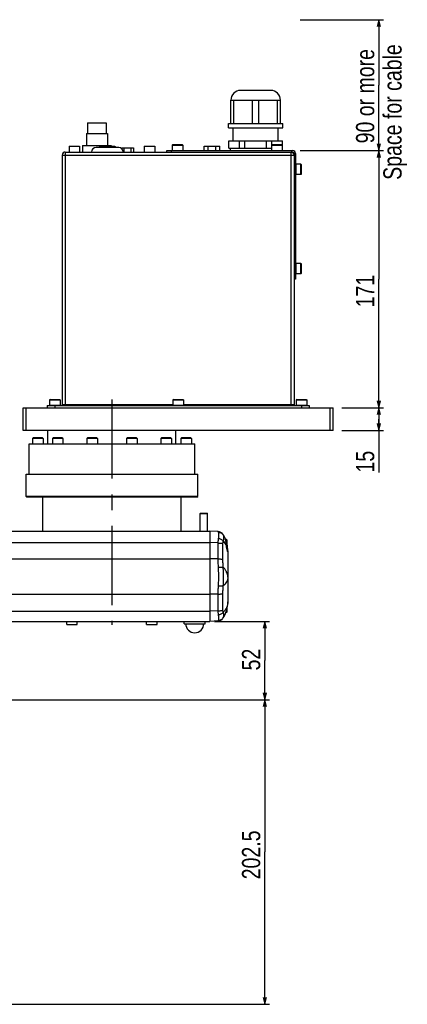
# Model space of a CAD drawing. Extents: x 0 to 2548, y 0 to 1800.
# Tile 15 of 29: x 1018 to 1276, y 664 to 1319. Entities that reach past the tile are written whole.
import ezdxf

# ---------------------------------------------------------------- set-up
doc = ezdxf.new("R2010")
doc.units = 0
doc.header["$LTSCALE"] = 140.166667
doc.linetypes.add('CENTER', pattern=[0.6, 0.375, -0.075, 0.075, -0.075])
doc.layers.add('95_ALL_DIM', color=7, linetype='Continuous')
doc.layers.add('DEFAULT_1', color=7, linetype='CENTER')
doc.styles.get("Standard").update_dxf_attribs({"font": 'txt', "width": 0.8})
doc.dimstyles.new('DIMSTYLE_1', dxfattribs={"dimtxt": 12.121212, "dimasz": 4.545455, "dimexe": 0.18, "dimexo": 0.0625, "dimgap": 0.09, "dimtad": 1, "dimdec": 3, "dimdsep": 46, "dimtxsty": 'Standard', "dimblk": 'OPEN', "dimblk1": 'OPEN', "dimblk2": 'OPEN', "dimcen": 0.09, "dimadec": 0, "dimazin": 0, "dimtp": 0.2, "dimtm": 0.2, "dimtfac": 1, "dimtdec": 3, "dimtofl": 0, "dimtmove": 0, "dimatfit": 3, "dimldrblk": 'OPEN', "dimfxl": 0, "dimtolj": 1, "dimarcsym": 0})
doc.dimstyles.new('DIMSTYLE_2', dxfattribs={"dimtxt": 12.121212, "dimasz": 4.545455, "dimexe": 0.18, "dimexo": 0.0625, "dimgap": 0.09, "dimtad": 1, "dimdec": 3, "dimdsep": 46, "dimtxsty": 'Standard', "dimblk": 'OPEN', "dimblk1": 'OPEN', "dimblk2": 'OPEN', "dimcen": 0.09, "dimadec": 0, "dimazin": 0, "dimtp": 0.3, "dimtm": 0.3, "dimtfac": 1, "dimtdec": 3, "dimtofl": 0, "dimtmove": 0, "dimatfit": 3, "dimldrblk": 'OPEN', "dimfxl": 0, "dimtolj": 1, "dimarcsym": 0})
doc.dimstyles.new('DIMSTYLE_4', dxfattribs={"dimtxt": 12.121212, "dimasz": 4.545455, "dimexe": 0.18, "dimexo": 0.0625, "dimgap": 0.09, "dimtad": 1, "dimdec": 3, "dimdsep": 46, "dimtxsty": 'Standard', "dimblk": 'OPEN', "dimblk1": 'OPEN', "dimblk2": 'OPEN', "dimcen": 0.09, "dimadec": 0, "dimazin": 0, "dimtp": 0.5, "dimtm": 0.5, "dimtfac": 1, "dimtdec": 3, "dimtofl": 0, "dimtmove": 0, "dimatfit": 3, "dimldrblk": 'OPEN', "dimfxl": 0, "dimtolj": 1, "dimarcsym": 0})

# ---------------------------------------------------------------- blocks, each defined once
blk = doc.blocks.new('_OPEN')
at = {"color": 0, "linetype": 'ByBlock'}
for p, q in [((0, 0), (-1, 0.23)), ((-1, -0.23), (0, 0)), ((-1, 0), (0, 0))]:
    blk.add_line(p, q, dxfattribs=at)
blk = doc.blocks.new('*D21')
at = {"layer": '95_ALL_DIM', "color": 2, "linetype": 'Continuous'}
for p, q in [((1207.7, 1231.52), (1259.67, 1231.52)), ((1256.64, 1231.52), (1256.64, 1146.02)), ((1256.64, 1060.52), (1256.64, 1146.02)), ((1232.85, 1060.52), (1259.67, 1060.52))]:
    blk.add_line(p, q, dxfattribs=at)
at = {"layer": '95_ALL_DIM', "color": 2, "linetype": 'Continuous', "xscale": 4.545455, "yscale": 4.545455, "zscale": 4.545455}
for p, rotation in [((1256.64, 1231.52), 90), ((1256.64, 1060.52), 270)]:
    blk.add_blockref('_OPEN', p, dxfattribs=dict(at, rotation=rotation))
at = {"layer": '95_ALL_DIM', "color": 2, "linetype": 'Continuous', "width": 0.8}
blk.add_text('171', height=12.121, rotation=90, dxfattribs=at).set_placement((1253.61, 1127.29))
blk = doc.blocks.new('*D22')
at = {"layer": '95_ALL_DIM', "color": 2, "linetype": 'Continuous'}
for p, q in [((1204.35, 1318.51), (1259.67, 1318.51)), ((1256.64, 1318.51), (1256.64, 1275.02)), ((1256.64, 1231.52), (1256.64, 1275.02)), ((1204.35, 1231.52), (1259.67, 1231.52))]:
    blk.add_line(p, q, dxfattribs=at)
at = {"layer": '95_ALL_DIM', "color": 2, "linetype": 'Continuous', "xscale": 4.545455, "yscale": 4.545455, "zscale": 4.545455}
for p, rotation in [((1256.64, 1318.51), 90), ((1256.64, 1231.52), 270)]:
    blk.add_blockref('_OPEN', p, dxfattribs=dict(at, rotation=rotation))
at = {"layer": '95_ALL_DIM', "color": 2, "linetype": 'Continuous', "width": 0.8}
for s, height, p in [('Space for cable', 12.1212, (1271.79, 1212.07)), ('90 or more', 12.121, (1253.61, 1236.31))]:
    blk.add_text(s, height=height, rotation=90, dxfattribs=at).set_placement(p)
blk = doc.blocks.new('*D23')
at = {"layer": '95_ALL_DIM', "color": 2, "linetype": 'Continuous'}
for p, q in [((1232.01, 1060.52), (1259.67, 1060.52)), ((1256.64, 1060.52), (1256.64, 1053.02)), ((1256.64, 1045.52), (1256.64, 1053.02)), ((1256.64, 1053.02), (1256.64, 1017.52)), ((1232.01, 1045.52), (1259.67, 1045.52))]:
    blk.add_line(p, q, dxfattribs=at)
at = {"layer": '95_ALL_DIM', "color": 2, "linetype": 'Continuous', "xscale": 4.545455, "yscale": 4.545455, "zscale": 4.545455}
for p, rotation in [((1256.64, 1060.52), 90), ((1256.64, 1045.52), 270)]:
    blk.add_blockref('_OPEN', p, dxfattribs=dict(at, rotation=rotation))
at = {"layer": '95_ALL_DIM', "color": 2, "linetype": 'Continuous', "width": 0.8}
blk.add_text('15', height=12.121, rotation=90, dxfattribs=at).set_placement((1253.61, 1017.52))
blk = doc.blocks.new('*D28')
at = {"layer": '95_ALL_DIM', "color": 2, "linetype": 'Continuous'}
for p, q in [((1147.37, 918.52), (1183.91, 918.52)), ((1180.88, 918.52), (1180.88, 892.52)), ((1180.88, 866.52), (1180.88, 892.52)), ((953.37, 866.52), (1183.91, 866.52))]:
    blk.add_line(p, q, dxfattribs=at)
at = {"layer": '95_ALL_DIM', "color": 2, "linetype": 'Continuous', "xscale": 4.545455, "yscale": 4.545455, "zscale": 4.545455}
for p, rotation in [((1180.88, 918.52), 90), ((1180.88, 866.52), 270)]:
    blk.add_blockref('_OPEN', p, dxfattribs=dict(at, rotation=rotation))
at = {"layer": '95_ALL_DIM', "color": 2, "linetype": 'Continuous', "width": 0.8}
blk.add_text('52', height=12.121, rotation=90, dxfattribs=at).set_placement((1177.85, 885.97))
blk = doc.blocks.new('*D29')
at = {"layer": '95_ALL_DIM', "color": 2, "linetype": 'Continuous'}
for p, q in [((962.75, 866.52), (1183.91, 866.52)), ((1180.88, 866.52), (1180.88, 765.27)), ((1180.88, 664.02), (1180.88, 765.27)), ((954.87, 664.02), (1183.91, 664.02))]:
    blk.add_line(p, q, dxfattribs=at)
at = {"layer": '95_ALL_DIM', "color": 2, "linetype": 'Continuous', "xscale": 4.545455, "yscale": 4.545455, "zscale": 4.545455}
for p, rotation in [((1180.88, 866.52), 90), ((1180.88, 664.02), 270)]:
    blk.add_blockref('_OPEN', p, dxfattribs=dict(at, rotation=rotation))
at = {"layer": '95_ALL_DIM', "color": 2, "linetype": 'Continuous', "width": 0.8}
blk.add_text('202.5', height=12.121, rotation=90, dxfattribs=at).set_placement((1177.85, 747.11))

msp = doc.modelspace()

# ---------------------------------------------------------------- linework, layer by layer
at = {"color": 7, "linetype": 'Continuous'}
for p, q in [((1184.8427, 1271.5224), (1164.829, 1271.5224)), ((1158.3358, 1249.5224), (1158.3358, 1265.0293)), ((1158.3358, 1265.0293), (1191.3358, 1265.0293)), ((1158.3358, 1264.9934), (1191.3358, 1264.9934)), ((1160.3559, 1249.5224), (1160.3559, 1264.9934)), ((1172.8158, 1249.5224), (1172.8158, 1264.9934)), ((1176.8559, 1249.5224), (1176.8559, 1264.9934)), ((1189.3158, 1249.5224), (1189.3158, 1264.9934)), ((1191.3358, 1249.5224), (1191.3358, 1265.0293)), ((1063.0858, 1249.9224), (1063.0858, 1242.9224)), ((1063.0858, 1249.9224), (1075.5858, 1249.9224)), ((1075.5858, 1249.9224), (1075.5858, 1242.9224)), ((1156.8358, 1246.5224), (1156.8358, 1249.5224)), ((1156.8358, 1246.5224), (1192.8358, 1246.5224)), ((1156.8359, 1249.5224), (1192.8358, 1249.5224)), ((1159.8358, 1238.0224), (1159.8358, 1246.5224)), ((1189.8358, 1238.0224), (1189.8358, 1246.5224)), ((1192.8358, 1246.5224), (1192.8358, 1249.5224)), ((1062.3358, 1242.9224), (1062.3358, 1234.9224)), ((1062.3358, 1242.9224), (1076.3358, 1242.9224)), ((1076.3358, 1242.9224), (1076.3358, 1234.9224)), ((1156.9495, 1233.0224), (1156.9495, 1238.0224)), ((1156.9495, 1238.0224), (1192.7221, 1238.0224)), ((1164.1433, 1233.0224), (1164.1433, 1238.0224)), ((1167.6421, 1233.0224), (1167.6421, 1238.0224)), ((1182.0296, 1233.0224), (1182.0296, 1238.0224)), ((1185.5284, 1235.3149), (1185.5284, 1238.0224)), ((1192.7221, 1233.0224), (1192.7221, 1238.0224)), ((1048.3358, 1230.5224), (1048.3358, 1062.1224)), ((1048.3358, 1230.5224), (1199.3358, 1230.5224)), ((1050.8358, 1234.5224), (1050.8358, 1230.5224)), ((1050.8358, 1234.5224), (1057.8358, 1234.5224)), ((1057.8358, 1234.5224), (1057.8358, 1230.5224)), ((1059.8358, 1234.9224), (1059.8358, 1230.5224)), ((1059.8358, 1234.9224), (1078.8358, 1234.9224)), ((1083.8358, 1233.5224), (1068.8358, 1233.5224)), ((1070.8358, 1233.7224), (1070.8358, 1233.5224)), ((1070.8358, 1233.7224), (1081.8358, 1233.7224)), ((1081.3358, 1234.2224), (1071.3358, 1234.2224)), ((1078.8358, 1234.9224), (1078.8358, 1234.2224)), ((1081.8358, 1233.7224), (1081.8358, 1233.5224)), ((1085.9258, 1233.4224), (1085.9258, 1232.6721)), ((1085.9258, 1233.4224), (1093.7458, 1233.4224)), ((1087.1654, 1233.4224), (1087.1654, 1230.5224)), ((1091.9854, 1233.4224), (1091.9854, 1230.5224)), ((1093.7458, 1233.4224), (1093.7458, 1230.5224)), ((1100.8358, 1234.5224), (1100.8358, 1230.5224)), ((1100.8358, 1234.5224), (1107.8358, 1234.5224)), ((1107.8358, 1234.5224), (1107.8358, 1230.5224)), ((1115.8358, 1230.5224), (1115.8358, 1231.5224)), ((1115.8358, 1231.5224), (1199.3358, 1231.5224)), ((1118.8358, 1230.5224), (1118.8358, 1231.5224)), ((1119.7358, 1235.5224), (1119.3358, 1235.1224)), ((1119.3358, 1235.1224), (1119.3358, 1231.6224)), ((1119.3358, 1235.1224), (1126.3358, 1235.1224)), ((1119.3358, 1231.6224), (1126.3358, 1231.6224)), ((1119.7359, 1235.5224), (1125.9358, 1235.5224)), ((1125.9358, 1235.5224), (1126.3358, 1235.1224)), ((1126.3358, 1235.1224), (1126.3358, 1231.6224)), ((1140.6397, 1231.5224), (1140.6397, 1234.5224)), ((1140.6397, 1234.5224), (1151.032, 1234.5224)), ((1143.2378, 1231.5224), (1143.2378, 1234.5224)), ((1148.4339, 1231.5224), (1148.4339, 1234.5224)), ((1151.032, 1231.5224), (1151.032, 1234.5224)), ((1156.9495, 1233.0224), (1185.3358, 1233.0224)), ((1157.8358, 1233.0224), (1157.8358, 1231.5224)), ((1185.7358, 1235.5224), (1185.3358, 1235.1224)), ((1185.3358, 1235.1224), (1185.3358, 1231.6224)), ((1185.3358, 1235.1224), (1192.3358, 1235.1224)), ((1185.3358, 1231.6224), (1192.3358, 1231.6224)), ((1185.7359, 1235.5224), (1191.9358, 1235.5224)), ((1191.9358, 1235.5224), (1192.3358, 1235.1224)), ((1192.3358, 1235.1224), (1192.3358, 1231.6224)), ((1192.3358, 1233.0224), (1192.7221, 1233.0224)), ((1198.3358, 1062.1224), (1198.3358, 1230.5224)), ((1046.3358, 1228.5224), (1046.3358, 1062.5224)), ((1046.3358, 1228.5224), (1200.3358, 1228.5224)), ((1200.3358, 1229.5224), (1200.3358, 1062.5224)), ((1201.3358, 1229.5224), (1201.3358, 1146.0224)), ((1201.4358, 1222.5224), (1201.4358, 1215.5224)), ((1204.9358, 1222.5224), (1201.4358, 1222.5224)), ((1204.9358, 1215.5224), (1204.9358, 1222.5224)), ((1205.3358, 1222.1224), (1204.9358, 1222.5224)), ((1205.3358, 1215.9225), (1205.3358, 1222.1223)), ((1204.9358, 1215.5224), (1201.4358, 1215.5224)), ((1205.3358, 1215.9224), (1204.9358, 1215.5224)), ((1201.4358, 1156.5224), (1201.4358, 1149.5224)), ((1204.9358, 1156.5224), (1201.4358, 1156.5224)), ((1204.9358, 1149.5224), (1204.9358, 1156.5224)), ((1205.3358, 1156.1224), (1204.9358, 1156.5224)), ((1205.3358, 1149.9225), (1205.3358, 1156.1223)), ((1201.3358, 1149.0224), (1200.3358, 1149.0224)), ((1201.3358, 1146.0224), (1200.3358, 1146.0224)), ((1204.9358, 1149.5224), (1201.4358, 1149.5224)), ((1205.3358, 1149.9224), (1204.9358, 1149.5224)), ((1020.3358, 1045.5224), (1020.3358, 1060.5224)), ((1020.3358, 1060.5224), (1226.3358, 1060.5224)), ((1022.3358, 1045.5224), (1022.3358, 1060.5224)), ((1036.3358, 1062.1224), (1036.3358, 1060.5224)), ((1036.3358, 1062.1224), (1210.3358, 1062.1224)), ((1038.2358, 1066.1224), (1037.8358, 1065.7224)), ((1037.8358, 1065.7224), (1037.8358, 1062.2224)), ((1037.8358, 1065.7224), (1044.8358, 1065.7224)), ((1037.8358, 1062.2224), (1044.8358, 1062.2224)), ((1038.2358, 1066.1224), (1044.4358, 1066.1224)), ((1041.3358, 1062.1224), (1041.3358, 1060.5224)), ((1044.4358, 1066.1224), (1044.8358, 1065.7224)), ((1044.8358, 1065.7224), (1044.8358, 1062.2224)), ((1119.8358, 1062.5224), (1046.3358, 1062.5224)), ((1120.2358, 1066.1224), (1119.8358, 1065.7224)), ((1119.8358, 1065.7224), (1119.8358, 1062.2224)), ((1119.8358, 1065.7224), (1126.8358, 1065.7224)), ((1119.8358, 1062.2224), (1126.8358, 1062.2224)), ((1120.2358, 1066.1224), (1126.4358, 1066.1224)), ((1126.4358, 1066.1224), (1126.8358, 1065.7224)), ((1126.8358, 1065.7224), (1126.8358, 1062.2224)), ((1200.3358, 1062.5224), (1126.8358, 1062.5224)), ((1202.2358, 1066.1224), (1201.8358, 1065.7224)), ((1201.8358, 1065.7224), (1208.8358, 1065.7224)), ((1201.8358, 1065.7224), (1201.8358, 1062.2224)), ((1201.8358, 1062.2224), (1208.8358, 1062.2224)), ((1202.2358, 1066.1224), (1208.4358, 1066.1224)), ((1205.3358, 1062.1224), (1205.3358, 1060.5224)), ((1208.4358, 1066.1224), (1208.8358, 1065.7224)), ((1208.8358, 1065.7224), (1208.8358, 1062.2224)), ((1210.3358, 1062.1224), (1210.3358, 1060.5224)), ((1224.3358, 1045.5224), (1224.3358, 1060.5224)), ((1226.3358, 1045.5224), (1226.3358, 1060.5224)), ((1226.3358, 1045.5224), (1020.3358, 1045.5224)), ((1036.8358, 1036.5224), (1036.8358, 1045.5224)), ((1121.8358, 1036.5224), (1121.8358, 1045.5224)), ((1024.3358, 1016.5224), (1024.3358, 1036.5224)), ((1024.3358, 1036.5224), (1134.3358, 1036.5224)), ((1026.9736, 1040.5224), (1026.5736, 1040.1224)), ((1026.5736, 1040.1224), (1026.5736, 1036.6224)), ((1033.5736, 1040.1224), (1026.5736, 1040.1224)), ((1026.5736, 1036.6224), (1033.5736, 1036.6224)), ((1033.1736, 1040.5224), (1026.9736, 1040.5224)), ((1033.1736, 1040.5224), (1033.5736, 1040.1224)), ((1033.5736, 1040.1224), (1033.5736, 1036.6224)), ((1040.1734, 1040.5224), (1039.7734, 1040.1224)), ((1039.7734, 1040.1224), (1039.7734, 1036.6224)), ((1046.7734, 1040.1224), (1039.7734, 1040.1224)), ((1039.7734, 1036.6224), (1046.7734, 1036.6224)), ((1046.3734, 1040.5224), (1040.1734, 1040.5224)), ((1046.3734, 1040.5224), (1046.7734, 1040.1224)), ((1046.7734, 1040.1224), (1046.7734, 1036.6224)), ((1063.0361, 1040.5224), (1062.6361, 1040.1224)), ((1062.6361, 1040.1224), (1062.6361, 1036.6224)), ((1069.6361, 1040.1224), (1062.6361, 1040.1224)), ((1062.6361, 1036.6224), (1069.6361, 1036.6224)), ((1069.2361, 1040.5224), (1063.0361, 1040.5224)), ((1069.2361, 1040.5224), (1069.6361, 1040.1224)), ((1069.6361, 1040.1224), (1069.6361, 1036.6224)), ((1089.4356, 1040.5224), (1089.0356, 1040.1224)), ((1089.0356, 1040.1224), (1089.0356, 1036.6224)), ((1096.0356, 1040.1224), (1089.0356, 1040.1224)), ((1089.0356, 1036.6224), (1096.0356, 1036.6224)), ((1095.6356, 1040.5224), (1089.4356, 1040.5224)), ((1095.6356, 1040.5224), (1096.0356, 1040.1224)), ((1096.0356, 1040.1224), (1096.0356, 1036.6224)), ((1112.2983, 1040.5224), (1111.8983, 1040.1224)), ((1111.8983, 1040.1224), (1111.8983, 1036.6224)), ((1118.8983, 1040.1224), (1111.8983, 1040.1224)), ((1111.8983, 1036.6224), (1118.8983, 1036.6224)), ((1118.4983, 1040.5224), (1112.2983, 1040.5224)), ((1118.4983, 1040.5224), (1118.8983, 1040.1224)), ((1118.8983, 1040.1224), (1118.8983, 1036.6224)), ((1125.4981, 1040.5224), (1125.0981, 1040.1224)), ((1125.0981, 1040.1224), (1125.0981, 1036.6224)), ((1132.0981, 1040.1224), (1125.0981, 1040.1224)), ((1125.0981, 1036.6224), (1132.0981, 1036.6224)), ((1131.6981, 1040.5224), (1125.4981, 1040.5224)), ((1131.6981, 1040.5224), (1132.0981, 1040.1224)), ((1132.0981, 1040.1224), (1132.0981, 1036.6224)), ((1134.3358, 1016.5224), (1134.3358, 1036.5224)), ((1022.3358, 1001.5224), (1022.3358, 1016.5224)), ((1022.3358, 1016.5224), (1136.3358, 1016.5224)), ((1136.3358, 1001.5224), (1136.3358, 1016.5224)), ((1136.3358, 1001.5224), (1022.3358, 1001.5224)), ((1022.8358, 1001.0224), (1022.3358, 1001.5224)), ((1135.8358, 1001.0224), (1136.3358, 1001.5224)), ((1135.8358, 1001.0224), (1022.8358, 1001.0224)), ((1033.3358, 978.5224), (1033.3358, 1001.0224)), ((1125.3358, 978.5224), (1125.3358, 1001.0224)), ((1138.1358, 990.5224), (1137.8358, 990.2224)), ((1137.8358, 990.2224), (1142.8358, 990.2224)), ((1137.8358, 978.5224), (1137.8358, 990.2224)), ((1138.1358, 990.5224), (1142.5358, 990.5224)), ((1142.5358, 990.5224), (1142.8358, 990.2224)), ((1142.8358, 978.5224), (1142.8358, 990.2224)), ((845.8358, 978.5224), (1144.3358, 978.5224)), ((1149.9446, 978.2285), (1144.3358, 978.5224)), ((1144.3358, 978.5224), (1144.3358, 918.5224)), ((845.8358, 970.9478), (1144.3358, 970.9478)), ((1149.9446, 970.6642), (1144.3358, 970.9581)), ((1149.9446, 960.1059), (1149.9446, 970.6642)), ((1153.0852, 959.6672), (1153.0852, 970.2256)), ((1154.5682, 973.711), (1154.5641, 973.7202)), ((1155.4358, 973.0224), (1154.8078, 973.0224)), ((1155.3063, 969.5138), (1155.264, 969.9876)), ((1155.3186, 969.3773), (1155.3063, 969.5138)), ((1155.4358, 968.4182), (1155.4358, 973.0224)), ((1155.8358, 972.6224), (1155.4358, 973.0224)), ((1155.8358, 966.4344), (1155.8358, 972.6223)), ((1155.6293, 967.3401), (1155.5978, 967.495)), ((1155.6609, 967.1901), (1155.6293, 967.3401)), ((1155.6925, 967.0449), (1155.6609, 967.1901)), ((1155.7239, 966.9047), (1155.6925, 967.0449)), ((1155.755, 966.7696), (1155.7239, 966.9047)), ((1155.7858, 966.6396), (1155.755, 966.7696)), ((1155.816, 966.5147), (1155.7858, 966.6396)), ((1155.8457, 966.3949), (1155.816, 966.5147)), ((1155.8746, 966.2802), (1155.8457, 966.3949)), ((1155.9028, 966.1706), (1155.8746, 966.2802)), ((1155.9436, 966.0157), (1155.9028, 966.1706)), ((1155.9822, 965.872), (1155.9436, 966.0157)), ((1156.0187, 965.7394), (1155.9822, 965.872)), ((1156.0529, 965.6176), (1156.0187, 965.7394)), ((1156.0358, 965.7421), (1156.0358, 965.6781)), ((1156.0848, 965.5061), (1156.0529, 965.6176)), ((1156.1143, 965.4047), (1156.0848, 965.5061)), ((1156.1415, 965.3132), (1156.1143, 965.4047)), ((1156.1662, 965.231), (1156.1415, 965.3132)), ((1156.1887, 965.158), (1156.1662, 965.231)), ((1156.209, 965.0936), (1156.1887, 965.158)), ((1156.2212, 965.0553), (1156.209, 965.0936)), ((1156.2325, 965.0205), (1156.2212, 965.0553)), ((1156.2429, 964.9893), (1156.2325, 965.0205)), ((1156.2523, 964.9616), (1156.2429, 964.9893)), ((1156.2607, 964.9374), (1156.2523, 964.9616)), ((1156.2842, 964.8754), (1156.2744, 964.8999)), ((1156.3358, 965.4901), (1156.3358, 931.5547)), ((845.8358, 960.1362), (1144.3358, 960.1362)), ((1149.9446, 960.1059), (1144.3358, 960.1203)), ((845.8358, 936.6836), (1144.3358, 936.6836)), ((1149.9446, 936.6855), (1144.3358, 936.6999)), ((1149.9446, 925.6203), (1149.9446, 936.6855)), ((1153.0852, 925.8886), (1153.0852, 936.9537)), ((845.8358, 925.3357), (1144.3358, 925.3357)), ((1149.9446, 925.6203), (1144.3358, 925.3263)), ((1155.4358, 924.5224), (1155.0586, 924.5224)), ((1155.4358, 924.5224), (1155.4358, 925.625)), ((1155.8358, 924.9224), (1155.4358, 924.5224)), ((1155.8358, 924.9225), (1155.8358, 927.1137)), ((845.8358, 918.5224), (1144.3358, 918.5224)), ((1049.3193, 916.5224), (1049.3193, 918.5224)), ((1049.3194, 916.5224), (1056.3193, 916.5224)), ((1056.3193, 916.5224), (1056.3193, 918.5224)), ((1102.3523, 916.5224), (1102.3523, 918.5224)), ((1102.3524, 916.5224), (1109.3523, 916.5224)), ((1109.3523, 916.5224), (1109.3523, 918.5224)), ((1127.3358, 917.0224), (1127.3358, 918.5224)), ((1127.3358, 917.0224), (1141.3358, 917.0224)), ((1141.3358, 917.0224), (1141.3358, 918.5224)), ((1149.9446, 918.8163), (1144.3358, 918.5224))]:
    msp.add_line(p, q, dxfattribs=at)
for points in [[(1155.264, 969.9876), (1155.2315, 970.3359), (1155.197, 970.6826), (1155.1597, 971.0257), (1155.119, 971.3632), (1155.0742, 971.6933), (1155.0245, 972.0138), (1154.9696, 972.3231), (1154.9088, 972.6191), (1154.8418, 972.9002), (1154.768, 973.1652), (1154.6871, 973.4126), (1154.5987, 973.6407), (1154.5681, 973.7112)], [(1155.338, 969.1815), (1155.328, 969.2791), (1155.3186, 969.3773)], [(1155.5978, 967.495), (1155.5666, 967.6547), (1155.5512, 967.7362), (1155.5359, 967.8189), (1155.5207, 967.9028), (1155.5057, 967.9877), (1155.491, 968.0737), (1155.4764, 968.1608), (1155.4621, 968.2489), (1155.4481, 968.3381), (1155.4343, 968.4282), (1155.4209, 968.5193), (1155.4078, 968.6113), (1155.3951, 968.7043), (1155.3828, 968.7981), (1155.3709, 968.8928), (1155.3594, 968.9883), (1155.3485, 969.0845), (1155.338, 969.1815)], [(1156.2744, 964.8999), (1156.2714, 964.9079), (1156.2681, 964.9168), (1156.2645, 964.9266), (1156.2607, 964.9374)]]:
    msp.add_lwpolyline(points, dxfattribs=at)
for centre, radius, start, end in [((1164.829, 1265.0293), 6.4931, 90, 180), ((1184.8427, 1265.0293), 6.4931, 0, 90), ((1048.3358, 1228.5224), 2, 90, 180), ((1068.8358, 1230.5224), 3, 90, 180), ((1071.3358, 1233.7224), 0.5, 90, 180), ((1081.3358, 1233.7224), 0.5, 0, 90), ((1083.8358, 1230.5224), 3, 0, 90), ((1119.4358, 1231.6224), 0.1, 180, 270), ((1126.2358, 1231.6224), 0.1, 270, 0), ((1185.4358, 1231.6224), 0.1, 180, 270), ((1192.2358, 1231.6224), 0.1, 270, 0), ((1198.3358, 1228.5224), 2, 0, 90), ((1199.3358, 1229.5224), 2, 0, 90), ((1199.3358, 1229.5224), 1, 0, 90), ((1201.4358, 1222.4224), 0.1, 90, 180), ((1201.4358, 1215.6224), 0.1, 180, 270), ((1201.4358, 1156.4224), 0.1, 90, 180), ((1201.4358, 1149.6224), 0.1, 180, 270), ((1037.9358, 1062.2224), 0.1, 180, 270), ((1044.7358, 1062.2224), 0.1, 270, 0), ((1045.9358, 1062.5224), 0.4, 270, 0), ((1119.9358, 1062.2224), 0.1, 180, 270), ((1126.7358, 1062.2224), 0.1, 270, 0), ((1200.7358, 1062.5224), 0.4, 180, 270), ((1201.9358, 1062.2224), 0.1, 180, 270), ((1208.7358, 1062.2224), 0.1, 270, 0), ((1026.6736, 1036.6224), 0.1, 180, 270), ((1033.4736, 1036.6224), 0.1, 270, 0), ((1039.8734, 1036.6224), 0.1, 180, 270), ((1046.6734, 1036.6224), 0.1, 270, 0), ((1062.7361, 1036.6224), 0.1, 180, 270), ((1069.5361, 1036.6224), 0.1, 270, 0), ((1089.1356, 1036.6224), 0.1, 180, 270), ((1095.9356, 1036.6224), 0.1, 270, 0), ((1111.9983, 1036.6224), 0.1, 180, 270), ((1118.7983, 1036.6224), 0.1, 270, 0), ((1125.1981, 1036.6224), 0.1, 180, 270), ((1131.9981, 1036.6224), 0.1, 270, 0), ((1149.7353, 974.2339), 4, 33.1264844, 87.000021), ((1136.3358, 965.4901), 20, 24.2993738, 33.1264573), ((1136.3358, 965.4901), 20, 22.1317332, 24.2435535), ((1136.3358, 965.4901), 20, 359.9999998, 12.9010458), ((1136.3358, 931.5547), 20, 326.8735424, 359.9999998), ((1134.3358, 917.0224), 6, 180, 0), ((1149.7353, 922.8109), 4, 273, 326.8735001)]:
    msp.add_arc(centre, radius, start, end, dxfattribs=at)
for points, start_tangent, end_tangent in [([(1150.2027, 977.6658), (1150.1138, 977.8826), (1150.0446, 978.0419), (1149.9942, 978.149), (1149.9446, 978.2285)], (-0.37164331, 0.9283756), (-0.99860902, 0.05272603)), ([(1150.2027, 977.6658), (1151.1521, 977.5598), (1152.0283, 977.2304), (1152.778, 976.6976), (1153.3555, 975.994)], (0.99995655, 0.00932203), (0.52521973, -0.85096665)), ([(1150.2027, 973.6874), (1150.3687, 974.9818), (1150.4238, 976.0905), (1150.3685, 976.9923), (1150.2027, 977.6658)], (0.15888125, 0.9872977), (-0.37161155, 0.92838831)), ([(1153.3547, 972.0137), (1153.6431, 973.2594), (1153.7384, 974.3512), (1153.6426, 975.2697), (1153.3549, 975.9948)], (0.28186735, 0.95945338), (-0.52550914, 0.85078795)), ([(1149.9446, 970.6642), (1149.9602, 971.2121), (1149.9911, 971.796), (1150.0402, 972.4083), (1150.1101, 973.0414), (1150.2027, 973.6874)], (0.01681641, 0.99985859), (0.15895273, 0.98728619)), ([(1149.9446, 970.6642), (1150.8693, 970.6257), (1151.7315, 970.5361), (1152.4839, 970.4002), (1153.0852, 970.2256)], (0.99991923, -0.01270964), (0.93735023, -0.34838851)), ([(1150.2027, 973.6874), (1151.152, 973.4195), (1152.0282, 973.035), (1152.7779, 972.5574), (1153.3554, 972.0157)], (0.97855199, -0.20600002), (0.64778119, -0.76182644)), ([(1153.0852, 970.2256), (1153.0934, 970.5537), (1153.1208, 970.9018), (1153.1715, 971.2649), (1153.2487, 971.6378), (1153.3549, 972.0136)], (0.00000948, 1), (0.30771597, 0.95147826)), ([(1155.2542, 969.5207), (1154.4414, 970.7687), (1153.3549, 972.0136)], (-0.48313009, 0.87554858), (-0.70475365, 0.70945211)), ([(1155.2709, 969.7577), (1155.2322, 970.1963), (1155.1634, 970.8987), (1155.0729, 971.6453), (1154.9497, 972.3989), (1154.7812, 973.1139), (1154.5682, 973.711)], (-0.08605419, 0.99629046), (-0.40875915, 0.9126423)), ([(1155.2982, 969.4401), (1155.2542, 969.5207)], (-0.47488681, 0.88004688), (-0.48313009, 0.87554858)), ([(1155.2889, 969.5476), (1155.2709, 969.7577)], (-0.08532184, 0.99635344), (-0.08605419, 0.99629046)), ([(1155.2905, 969.5298), (1155.2889, 969.5476)], (-0.08530279, 0.99635507), (-0.08532309, 0.99635334)), ([(1155.2981, 969.4402), (1155.2935, 969.4941), (1155.2905, 969.5298)], (-0.08526804, 0.99635805), (-0.08530279, 0.99635507)), ([(1155.2981, 969.4407), (1155.3015, 969.4417)], (0.98799452, 0.1544889), (-0.20728466, 0.97828067)), ([(1155.3305, 969.1169), (1155.2982, 969.4401)], (-0.1095089, 0.99398582), (-0.08939318, 0.99599642)), ([(1155.8274, 966.4151), (1155.7644, 966.6759), (1155.5763, 967.5366), (1155.4131, 968.4778), (1155.3305, 969.1169)], (-0.24057771, 0.97062988), (-0.1095089, 0.99398582)), ([(1156.1595, 965.2038), (1156.1151, 965.3583), (1155.9516, 965.9387), (1155.8274, 966.4151)], (-0.2879281, 0.95765203), (-0.24057771, 0.97062988)), ([(1155.8361, 968.3652), (1155.851, 968.2659), (1155.9187, 967.7533), (1155.9647, 967.3098), (1155.9951, 966.9297), (1156.0142, 966.6067), (1156.0257, 966.3336), (1156.0321, 966.103), (1156.035, 965.908), (1156.0358, 965.7421)], (0.15128725, -0.98848984), (0.00000013, -1)), ([(1156.3358, 965.4901), (1156.2956, 965.6161), (1156.1858, 965.7084), (1156.0358, 965.7421)], (-0.00000001, 1), (-1, 0.00000001)), ([(1156.1999, 965.0746), (1156.1595, 965.2038)], (-0.30738031, 0.95158675), (-0.2879281, 0.95765203)), ([(1156.3358, 964.7474), (1156.2383, 964.9579), (1156.1999, 965.0746)], (-0.00061736, -0.99999981), (-0.30738031, 0.95158675)), ([(1156.3358, 964.7474), (1156.2956, 964.8967), (1156.2577, 964.9484)], (0, 1), (-0.67526233, 0.73757764)), ([(1150.1063, 954.6642), (1149.987, 957.3877), (1149.9446, 960.1059)], (-0.05686787, 0.99838171), (-0.00074273, 0.99999972)), ([(1149.9446, 960.1059), (1150.8693, 960.0674), (1151.7315, 959.9778), (1152.4839, 959.8419), (1153.0852, 959.6672)], (0.99991923, -0.01270973), (0.93735028, -0.34838838)), ([(1153.2835, 954.5733), (1153.136, 957.1263), (1153.0852, 959.6672)], (-0.07513869, 0.99717309), (-0.00002185, 1)), ([(1150.1063, 954.6642), (1151.0487, 954.6956), (1151.9247, 954.6903), (1152.6842, 954.6488), (1153.2835, 954.5734)], (0.99868184, 0.05132811), (0.98423243, -0.17687996)), ([(1150.1063, 942.2065), (1150.269, 946.7795), (1150.254, 950.9241), (1150.1063, 954.6642)], (0.0563734, 0.99840976), (-0.05692175, 0.99837864)), ([(1153.2832, 942.1116), (1153.4414, 946.6893), (1153.4268, 950.8341), (1153.2834, 954.5733)], (0.05476031, 0.99849953), (-0.05530707, 0.99846939)), ([(1156.3358, 947.8842), (1156.1388, 949.6445), (1155.5503, 951.3781), (1154.5872, 953.0338), (1153.2835, 954.5733)], (-0.00049447, 0.99999988), (-0.70642733, 0.70778558)), ([(1156.3358, 947.8842), (1156.1387, 946.3665), (1155.5501, 944.871), (1154.5867, 943.443), (1153.2833, 942.1116)], (-0.0005777, -0.99999983), (-0.75674137, -0.65371438)), ([(1149.9446, 936.6855), (1149.987, 939.4496), (1150.1063, 942.2065)], (0.00072968, 0.99999973), (0.05631477, 0.99841306)), ([(1149.9446, 936.6855), (1150.8693, 936.709), (1151.7315, 936.7638), (1152.4839, 936.8469), (1153.0852, 936.9537)], (0.99996978, 0.00777393), (0.97512198, 0.22166894)), ([(1150.1063, 942.2065), (1151.0486, 942.1588), (1151.9247, 942.1267), (1152.6841, 942.1121), (1153.2834, 942.1158)], (0.99837442, -0.05699583), (0.99967813, 0.02537001)), ([(1153.0852, 936.9537), (1153.136, 939.5361), (1153.2833, 942.1116)], (0.00002225, 1), (0.07458438, 0.99721471)), ([(1156.3358, 931.5547), (1156.1378, 929.7035), (1155.5477, 927.8893), (1154.5863, 926.161), (1153.2929, 924.5642)], (-0.00039308, -0.99999992), (-0.68814683, -0.72557146)), ([(1149.9446, 925.6203), (1150.8693, 925.6438), (1151.7315, 925.6986), (1152.4839, 925.7817), (1153.0852, 925.8886)], (0.99996978, 0.00777396), (0.97512199, 0.2216689)), ([(1150.1607, 922.9439), (1150.0513, 923.8484), (1149.9801, 924.7509), (1149.9446, 925.6203)], (-0.14206572, 0.98985723), (-0.02308232, 0.99973357)), ([(1150.1607, 922.9439), (1151.1041, 923.2222), (1151.9746, 923.6009), (1152.7193, 924.0571), (1153.2932, 924.5631)], (0.97435476, 0.22501733), (0.67453757, 0.73824052)), ([(1150.1607, 919.3313), (1150.2941, 919.9491), (1150.3384, 920.773), (1150.2939, 921.7799), (1150.1607, 922.9439)], (0.33090542, 0.94366392), (-0.14225853, 0.98982954)), ([(1153.2929, 924.5642), (1153.1739, 925.0075), (1153.106, 925.4551), (1153.0852, 925.8886)], (-0.31539267, 0.94896126), (-0.00019493, 0.99999998)), ([(1153.2925, 920.9494), (1153.5725, 921.6345), (1153.6653, 922.4802), (1153.572, 923.465), (1153.2927, 924.5641)], (0.53029692, 0.84781199), (-0.30889016, 0.95109772)), ([(1149.9446, 918.8163), (1149.9978, 918.9054), (1150.0422, 919.0113), (1150.0969, 919.1541), (1150.1607, 919.3313)], (0.99860147, 0.0528688), (0.33107006, 0.94360617)), ([(1150.1607, 919.3313), (1151.104, 919.4267), (1151.9745, 919.7433), (1152.7192, 920.2617), (1153.2931, 920.9504)], (0.99982197, -0.01886869), (0.53023992, 0.84784764))]:
    msp.add_spline(points, degree=3, dxfattribs=dict(at, start_tangent=start_tangent, end_tangent=end_tangent))
at = {"layer": 'DEFAULT_1', "color": 7, "linetype": 'CENTER'}
msp.add_line((1079.3358, 1066.083), (1079.3358, 916.3535), dxfattribs=at)

# ---------------------------------------------------------------- dimensions: what is measured, and where the dimension line sits
at = {"layer": '95_ALL_DIM', "color": 2, "linetype": 'Continuous'}
dim = msp.add_linear_dim(base=(1256.6389, 1318.5091), p1=(1204.3492, 1231.5224), p2=(1204.3492, 1318.5091), angle=90, text='90 or more\\PSpace for cable', dimstyle='DIMSTYLE_2', dxfattribs=at)
dim.commit()
dim.dimension.update_dxf_attribs({"geometry": '*D22', "text_midpoint": (1256.6389, 1284.7961), "dimtype": 160})
for base, p1, p2, angle, dimstyle, picture, middle in [((1256.6389, 1231.5224), (1232.852, 1060.5224), (1207.7025, 1231.5224), 90, 'DIMSTYLE_4', '*D21', (1247.548, 1141.8308)), ((1256.6389, 1045.5224), (1232.0137, 1060.5224), (1232.0137, 1045.5224), 270, 'DIMSTYLE_1', '*D23', (1247.548, 1027.2128)), ((1180.8813, 918.5224), (953.3661, 866.5224), (1147.3661, 918.5224), 90, 'DIMSTYLE_2', '*D28', (1171.7904, 895.6661)), ((1180.8813, 664.0224), (962.7544, 866.5224), (954.8661, 664.0224), 270, 'DIMSTYLE_4', '*D29', (1171.7904, 771.3547))]:
    dim = msp.add_linear_dim(base=base, p1=p1, p2=p2, angle=angle, dimstyle=dimstyle, dxfattribs=at)
    dim.commit()
    dim.dimension.update_dxf_attribs({"geometry": picture, "text_midpoint": middle, "dimtype": 160})

doc.saveas('drawing.dxf')
